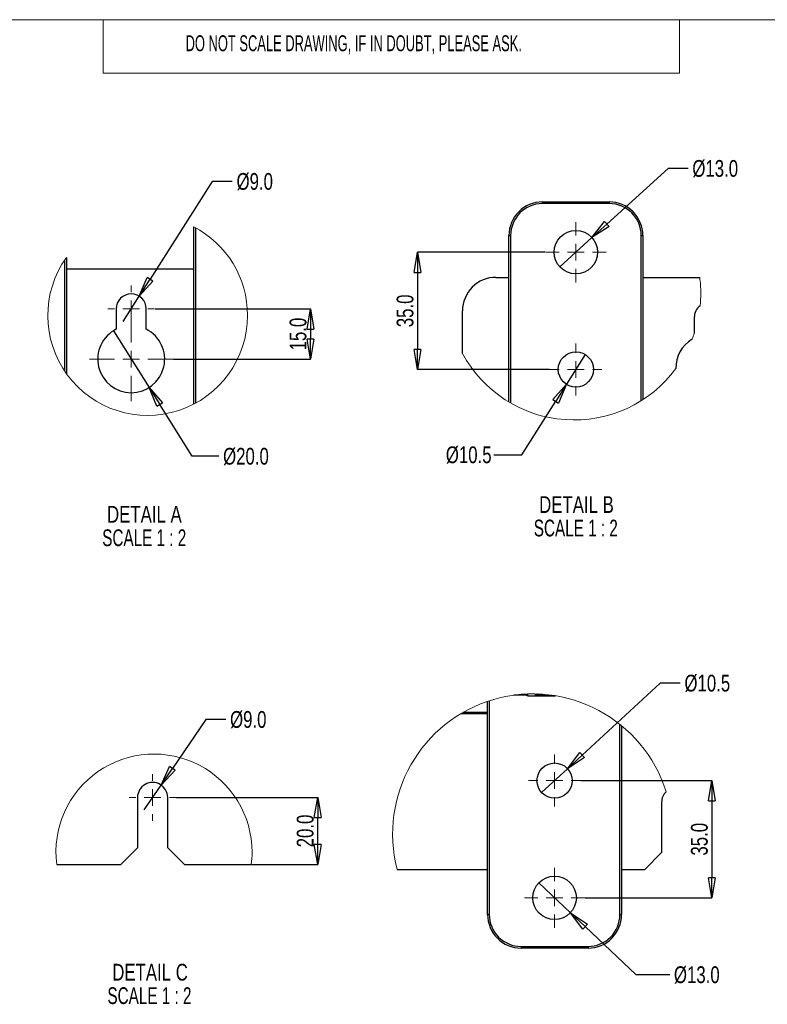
# Paper-space layout 'Sheet1' of a CAD drawing. Header units: millimetres. Extents: x -7 to 413, y -20 to 277.
# Tile 62 of 108: x 147 to 259, y 123 to 270. Entities that reach past the tile are written whole.
import ezdxf

# ---------------------------------------------------------------- set-up
doc = ezdxf.new("R2010")
doc.units = ezdxf.units.MM
doc.header["$PDSIZE"] = -1
doc.styles.add('SLDTEXTSTYLE0', font='TXT', dxfattribs={"width": 0.605})
doc.styles.add('SLDTEXTSTYLE1', font='TXT', dxfattribs={"width": 0.75})
doc.styles.add('SLDTEXTSTYLE2', font='TXT', dxfattribs={"width": 0.681818})
doc.dimstyles.new('SLDDIMSTYLE6', dxfattribs={"dimtxt": 2.5, "dimasz": 3, "dimexe": 0, "dimexo": 0.0625, "dimtad": 0, "dimtih": 1, "dimtoh": 1, "dimdec": 1, "dimlfac": 2, "dimrnd": 1e-09, "dimzin": 4, "dimdsep": 46, "dimtxsty": 'SLDTEXTSTYLE1', "dimblk1": 'NONE', "dimblk2": 'CLOSED', "dimsah": 1, "dimcen": 0, "dimadec": 0, "dimazin": 1, "dimtfac": 1, "dimtmove": 0, "dimatfit": 3, "dimldrblk": 'NONE', "dimfxl": 0, "dimfrac": 2, "dimtolj": 1, "dimtzin": 12, "dimarcsym": 0})
doc.dimstyles.new('SLDDIMSTYLE7', dxfattribs={"dimtxt": 2.5, "dimasz": 3, "dimexe": 0, "dimexo": 0.0625, "dimtad": 1, "dimdec": 1, "dimlfac": 2, "dimrnd": 1e-09, "dimzin": 4, "dimdsep": 46, "dimtxsty": 'SLDTEXTSTYLE1', "dimblk1": 'CLOSED', "dimblk2": 'CLOSED', "dimsah": 1, "dimcen": 0.09, "dimadec": 0, "dimazin": 1, "dimtfac": 1, "dimtmove": 0, "dimatfit": 0, "dimldrblk": 'CLOSED', "dimfxl": 0, "dimfrac": 2, "dimtolj": 1, "dimtzin": 12, "dimarcsym": 0})
doc.dimstyles.new('SLDDIMSTYLE8', dxfattribs={"dimtxt": 2.5, "dimasz": 3, "dimexe": 0, "dimexo": 0.0625, "dimtad": 0, "dimtih": 1, "dimtoh": 1, "dimdec": 1, "dimlfac": 2, "dimrnd": 1e-09, "dimzin": 12, "dimdsep": 46, "dimtxsty": 'SLDTEXTSTYLE1', "dimblk1": 'NONE', "dimblk2": 'CLOSED', "dimsah": 1, "dimcen": 0, "dimadec": 0, "dimazin": 3, "dimtfac": 1, "dimtmove": 0, "dimatfit": 3, "dimldrblk": 'NONE', "dimfxl": 0, "dimfrac": 2, "dimtolj": 1, "dimtzin": 12, "dimarcsym": 0})

# ---------------------------------------------------------------- blocks, each defined once
blk = doc.blocks.new('_Closed')
at = {"color": 0, "linetype": 'ByBlock', "lineweight": -2}
for p, q in [((-1, 0.166667), (0, 0)), ((-1, 0.166667), (-1, -0.166667)), ((0, 0), (-1, -0.166667)), ((0, 0), (-1, 0))]:
    blk.add_line(p, q, dxfattribs=at)
blk = doc.blocks.new('_D_21')
at = {"color": 0, "linetype": 'Continuous', "lineweight": -2}
for p, q in [((161.39, 223.34), (161.39, 223.34)), ((161.39, 223.34), (166.72, 214.88)), ((173.17, 204.62), (168.31, 212.34)), ((177.14, 204.62), (173.17, 204.62))]:
    blk.add_line(p, q, dxfattribs=at)
at = {"layer": 'Defpoints', "color": 0}
for p in [(161.39, 223.34), (166.72, 214.88)]:
    blk.add_point(p, dxfattribs=at)
at = {"color": 0, "lineweight": -2, "xscale": 3, "yscale": 3, "zscale": 3, "rotation": 122.1719283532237}
blk.add_blockref('_Closed', (166.72, 214.88), dxfattribs=at)
at = {"color": 0, "lineweight": 18, "insert": (177.77, 205.87), "char_height": 2.5, "attachment_point": 1, "style": 'SLDTEXTSTYLE1'}
blk.add_mtext('\\A1;%%c20.0', dxfattribs=at)
blk = doc.blocks.new('_None')
blk = doc.blocks.new('_D_22')
at = {"color": 0, "linetype": 'Continuous', "lineweight": -2}
for p, q in [((176.15, 245.64), (166.87, 231.04)), ((179.15, 245.64), (176.15, 245.64)), ((162.85, 224.71), (165.26, 228.51)), ((162.85, 224.71), (162.85, 224.71))]:
    blk.add_line(p, q, dxfattribs=at)
at = {"layer": 'Defpoints', "color": 0}
for p in [(165.26, 228.51), (162.85, 224.71)]:
    blk.add_point(p, dxfattribs=at)
at = {"color": 0, "lineweight": -2, "xscale": 3, "yscale": 3, "zscale": 3, "rotation": 237.5518002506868}
blk.add_blockref('_Closed', (165.26, 228.51), dxfattribs=at)
at = {"color": 0, "lineweight": 18, "insert": (179.78, 246.89), "char_height": 2.5, "attachment_point": 1, "style": 'SLDTEXTSTYLE1'}
blk.add_mtext('\\A1;%%c9.0', dxfattribs=at)
blk = doc.blocks.new('_D_23')
at = {"color": 0, "linetype": 'Continuous', "lineweight": -2}
for p, q in [((167.62, 226.61), (190.83, 226.61)), ((190.83, 223.61), (190.83, 222.11)), ((170.37, 219.11), (190.83, 219.11))]:
    blk.add_line(p, q, dxfattribs=at)
at = {"layer": 'Defpoints', "color": 0}
for p in [(167.55, 226.61), (170.3, 219.11), (190.83, 219.11)]:
    blk.add_point(p, dxfattribs=at)
at = {"color": 0, "lineweight": -2, "xscale": 3, "yscale": 3, "zscale": 3}
for p, rotation in [((190.83, 226.61), 90.00000000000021), ((190.83, 219.11), 270.0000000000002)]:
    blk.add_blockref('_Closed', p, dxfattribs=dict(at, rotation=rotation))
at = {"color": 0, "lineweight": 18, "insert": (187.7, 222.86), "char_height": 2.5, "attachment_point": 2, "rotation": 90, "style": 'SLDTEXTSTYLE1'}
blk.add_mtext('\\A1;15.0', dxfattribs=at)
blk = doc.blocks.new('SW_NOTE_0_2')
at = {"color": 0, "linetype": 'Continuous', "lineweight": 18, "char_height": 2.5, "attachment_point": 2}
for s, insert, style in [('DETAIL A', (6.72, 3.22), 'SLDTEXTSTYLE1'), ('SCALE 1 : 2', (6.7, -0.28), 'SLDTEXTSTYLE2')]:
    blk.add_mtext(s, dxfattribs=dict(at, insert=insert, style=style))
blk = doc.blocks.new('SW_CENTERMARKSYMBOL_26')
at = {"color": 0, "linetype": 'Continuous', "lineweight": 18}
for p, q in [((0, 2.5), (0, 6.25)), ((-2.5, 0), (-6.25, 0)), ((0, 0), (-1.25, 0)), ((0, 0), (0, 1.25)), ((0, 0), (0, -1.25)), ((0, 0), (1.25, 0)), ((2.5, 0), (6.25, 0)), ((0, -2.5), (0, -6.25))]:
    blk.add_line(p, q, dxfattribs=at)
blk = doc.blocks.new('SW_CENTERMARKSYMBOL_27')
at = {"color": 0, "linetype": 'Continuous', "lineweight": 18}
for p, q in [((0, 2.5), (0, 3.5)), ((-2.5, 0), (-3.5, 0)), ((0, 0), (-1.25, 0)), ((0, 0), (0, 1.25)), ((0, 0), (0, -1.25)), ((0, 0), (1.25, 0)), ((2.5, 0), (3.5, 0)), ((0, -2.5), (0, -3.5))]:
    blk.add_line(p, q, dxfattribs=at)
blk = doc.blocks.new('_D_24')
at = {"color": 0, "linetype": 'Continuous', "lineweight": -2}
for p, q in [((244.19, 247.58), (235.06, 239.28)), ((247.19, 247.58), (244.19, 247.58)), ((228.03, 232.89), (232.84, 237.26)), ((228.03, 232.89), (228.03, 232.89))]:
    blk.add_line(p, q, dxfattribs=at)
at = {"layer": 'Defpoints', "color": 0}
for p in [(232.84, 237.26), (228.03, 232.89)]:
    blk.add_point(p, dxfattribs=at)
at = {"color": 0, "lineweight": -2, "xscale": 3, "yscale": 3, "zscale": 3, "rotation": 222.2807367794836}
blk.add_blockref('_Closed', (232.84, 237.26), dxfattribs=at)
at = {"color": 0, "lineweight": 18, "insert": (247.82, 248.83), "char_height": 2.5, "attachment_point": 1, "style": 'SLDTEXTSTYLE1'}
blk.add_mtext('\\A1;%%c13.0', dxfattribs=at)
blk = doc.blocks.new('_D_25')
at = {"color": 0, "linetype": 'Continuous', "lineweight": -2}
for p, q in [((231.84, 219.79), (229.03, 215.36)), ((231.84, 219.79), (231.84, 219.79)), ((222.35, 204.84), (227.42, 212.82)), ((218.21, 204.84), (222.35, 204.84))]:
    blk.add_line(p, q, dxfattribs=at)
at = {"layer": 'Defpoints', "color": 0}
for p in [(231.84, 219.79), (229.03, 215.36)]:
    blk.add_point(p, dxfattribs=at)
at = {"color": 0, "lineweight": -2, "xscale": 3, "yscale": 3, "zscale": 3, "rotation": 57.57746694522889}
blk.add_blockref('_Closed', (229.03, 215.36), dxfattribs=at)
at = {"color": 0, "lineweight": 18, "insert": (211.02, 206.09), "char_height": 2.5, "attachment_point": 1, "style": 'SLDTEXTSTYLE1'}
blk.add_mtext('\\A1;%%c10.5', dxfattribs=at)
blk = doc.blocks.new('_D_26')
at = {"color": 0, "linetype": 'Continuous', "lineweight": -2}
for p, q in [((225.87, 235.07), (206.8, 235.07)), ((206.8, 232.07), (206.8, 220.57)), ((226.5, 217.57), (206.8, 217.57))]:
    blk.add_line(p, q, dxfattribs=at)
at = {"layer": 'Defpoints', "color": 0}
for p in [(225.93, 235.07), (206.8, 217.57), (226.56, 217.57)]:
    blk.add_point(p, dxfattribs=at)
at = {"color": 0, "lineweight": -2, "xscale": 3, "yscale": 3, "zscale": 3}
for p, rotation in [((206.8, 235.07), 90.00000000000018), ((206.8, 217.57), 270.0000000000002)]:
    blk.add_blockref('_Closed', p, dxfattribs=dict(at, rotation=rotation))
at = {"color": 0, "lineweight": 18, "insert": (203.68, 226.32), "char_height": 2.5, "attachment_point": 2, "rotation": 90, "style": 'SLDTEXTSTYLE1'}
blk.add_mtext('\\A1;35.0', dxfattribs=at)
blk = doc.blocks.new('SW_NOTE_0_3')
at = {"color": 0, "linetype": 'Continuous', "lineweight": 18, "char_height": 2.5, "attachment_point": 2}
for s, insert, style in [('DETAIL B', (6.52, 3.22), 'SLDTEXTSTYLE1'), ('SCALE 1 : 2', (6.42, -0.28), 'SLDTEXTSTYLE2')]:
    blk.add_mtext(s, dxfattribs=dict(at, insert=insert, style=style))
blk = doc.blocks.new('SW_CENTERMARKSYMBOL_28')
at = {"color": 0, "linetype": 'Continuous', "lineweight": 18}
for p, q in [((0, 2.5), (0, 3.88)), ((-2.5, 0), (-3.88, 0)), ((0, 0), (-1.25, 0)), ((0, 0), (0, 1.25)), ((0, 0), (0, -1.25)), ((0, 0), (1.25, 0)), ((2.5, 0), (3.88, 0)), ((0, -2.5), (0, -3.88))]:
    blk.add_line(p, q, dxfattribs=at)
blk = doc.blocks.new('SW_CENTERMARKSYMBOL_29')
at = {"color": 0, "linetype": 'Continuous', "lineweight": 18}
for p, q in [((0, 2.5), (0, 4.5)), ((-2.5, 0), (-4.5, 0)), ((0, 0), (-1.25, 0)), ((0, 0), (0, 1.25)), ((0, 0), (0, -1.25)), ((0, 0), (1.25, 0)), ((2.5, 0), (4.5, 0)), ((0, -2.5), (0, -4.5))]:
    blk.add_line(p, q, dxfattribs=at)
blk = doc.blocks.new('_D_27')
at = {"color": 0, "linetype": 'Continuous', "lineweight": -2}
for p, q in [((170.81, 153.69), (191.89, 153.69)), ((191.89, 146.69), (191.89, 150.69)), ((182.04, 143.69), (191.89, 143.69))]:
    blk.add_line(p, q, dxfattribs=at)
at = {"layer": 'Defpoints', "color": 0}
for p in [(170.75, 153.69), (191.89, 153.69), (181.98, 143.69)]:
    blk.add_point(p, dxfattribs=at)
at = {"color": 0, "lineweight": -2, "xscale": 3, "yscale": 3, "zscale": 3}
for p, rotation in [((191.89, 153.69), 90.00000000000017), ((191.89, 143.69), 270.0000000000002)]:
    blk.add_blockref('_Closed', p, dxfattribs=dict(at, rotation=rotation))
at = {"color": 0, "lineweight": 18, "insert": (188.77, 148.69), "char_height": 2.5, "attachment_point": 2, "rotation": 90, "style": 'SLDTEXTSTYLE1'}
blk.add_mtext('\\A1;20.0', dxfattribs=at)
blk = doc.blocks.new('_D_28')
at = {"color": 0, "linetype": 'Continuous', "lineweight": -2}
for p, q in [((175.19, 165.34), (170.2, 158.03)), ((178.19, 165.34), (175.19, 165.34)), ((165.98, 151.83), (168.52, 155.55)), ((165.98, 151.83), (165.98, 151.83))]:
    blk.add_line(p, q, dxfattribs=at)
at = {"layer": 'Defpoints', "color": 0}
for p in [(168.52, 155.55), (165.98, 151.83)]:
    blk.add_point(p, dxfattribs=at)
at = {"color": 0, "lineweight": -2, "xscale": 3, "yscale": 3, "zscale": 3, "rotation": 235.7453741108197}
blk.add_blockref('_Closed', (168.52, 155.55), dxfattribs=at)
at = {"color": 0, "lineweight": 18, "insert": (178.81, 166.59), "char_height": 2.5, "attachment_point": 1, "style": 'SLDTEXTSTYLE1'}
blk.add_mtext('\\A1;%%c9.0', dxfattribs=at)
blk = doc.blocks.new('SW_NOTE_0_4')
at = {"color": 0, "linetype": 'Continuous', "lineweight": 18, "char_height": 2.5, "attachment_point": 2}
for s, insert, style in [('DETAIL C', (6.91, 3.22), 'SLDTEXTSTYLE1'), ('SCALE 1 : 2', (6.82, -0.28), 'SLDTEXTSTYLE2')]:
    blk.add_mtext(s, dxfattribs=dict(at, insert=insert, style=style))
blk = doc.blocks.new('SW_CENTERMARKSYMBOL_30')
at = {"color": 0, "linetype": 'Continuous', "lineweight": 18}
for p, q in [((0, 2.5), (0, 3.5)), ((-2.5, 0), (-3.5, 0)), ((0, 0), (-1.25, 0)), ((0, 0), (0, 1.25)), ((0, 0), (0, -1.25)), ((0, 0), (1.25, 0)), ((2.5, 0), (3.5, 0)), ((0, -2.5), (0, -3.5))]:
    blk.add_line(p, q, dxfattribs=at)
blk = doc.blocks.new('_D_29')
at = {"color": 0, "linetype": 'Continuous', "lineweight": -2}
for p, q in [((224.89, 140.94), (224.89, 140.94)), ((224.89, 140.94), (229.62, 136.48)), ((239.41, 127.24), (231.8, 134.42)), ((244.45, 127.24), (239.41, 127.24))]:
    blk.add_line(p, q, dxfattribs=at)
at = {"layer": 'Defpoints', "color": 0}
for p in [(224.89, 140.94), (229.62, 136.48)]:
    blk.add_point(p, dxfattribs=at)
at = {"color": 0, "lineweight": -2, "xscale": 3, "yscale": 3, "zscale": 3, "rotation": 136.659457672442}
blk.add_blockref('_Closed', (229.62, 136.48), dxfattribs=at)
at = {"color": 0, "lineweight": 18, "insert": (245.07, 128.49), "char_height": 2.5, "attachment_point": 1, "style": 'SLDTEXTSTYLE1'}
blk.add_mtext('\\A1;%%c13.0', dxfattribs=at)
blk = doc.blocks.new('_D_30')
at = {"color": 0, "linetype": 'Continuous', "lineweight": -2}
for p, q in [((243.02, 170.76), (231.39, 160.03)), ((246.02, 170.76), (243.02, 170.76)), ((225.32, 154.43), (229.18, 157.99)), ((225.32, 154.43), (225.32, 154.43))]:
    blk.add_line(p, q, dxfattribs=at)
at = {"layer": 'Defpoints', "color": 0}
for p in [(229.18, 157.99), (225.32, 154.43)]:
    blk.add_point(p, dxfattribs=at)
at = {"color": 0, "lineweight": -2, "xscale": 3, "yscale": 3, "zscale": 3, "rotation": 222.7088284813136}
blk.add_blockref('_Closed', (229.18, 157.99), dxfattribs=at)
at = {"color": 0, "lineweight": 18, "insert": (246.64, 172.01), "char_height": 2.5, "attachment_point": 1, "style": 'SLDTEXTSTYLE1'}
blk.add_mtext('\\A1;%%c10.5', dxfattribs=at)
blk = doc.blocks.new('_D_31')
at = {"color": 0, "linetype": 'Continuous', "lineweight": -2}
for p, q in [((231.19, 156.21), (250.74, 156.21)), ((250.74, 153.21), (250.74, 141.71)), ((231.81, 138.71), (250.74, 138.71))]:
    blk.add_line(p, q, dxfattribs=at)
at = {"layer": 'Defpoints', "color": 0}
for p in [(231.13, 156.21), (231.75, 138.71), (250.74, 138.71)]:
    blk.add_point(p, dxfattribs=at)
at = {"color": 0, "lineweight": -2, "xscale": 3, "yscale": 3, "zscale": 3}
for p, rotation in [((250.74, 156.21), 90.00000000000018), ((250.74, 138.71), 270.0000000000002)]:
    blk.add_blockref('_Closed', p, dxfattribs=dict(at, rotation=rotation))
at = {"color": 0, "lineweight": 18, "insert": (247.61, 147.46), "char_height": 2.5, "attachment_point": 2, "rotation": 90, "style": 'SLDTEXTSTYLE1'}
blk.add_mtext('\\A1;35.0', dxfattribs=at)
blk = doc.blocks.new('SW_CENTERMARKSYMBOL_31')
at = {"color": 0, "linetype": 'Continuous', "lineweight": 18}
for p, q in [((0, 2.5), (0, 3.88)), ((-2.5, 0), (-3.88, 0)), ((0, 0), (-1.25, 0)), ((0, 0), (0, 1.25)), ((0, 0), (0, -1.25)), ((0, 0), (1.25, 0)), ((2.5, 0), (3.88, 0)), ((0, -2.5), (0, -3.88))]:
    blk.add_line(p, q, dxfattribs=at)
blk = doc.blocks.new('SW_CENTERMARKSYMBOL_32')
at = {"color": 0, "linetype": 'Continuous', "lineweight": 18}
for p, q in [((0, 2.5), (0, 4.5)), ((-2.5, 0), (-4.5, 0)), ((0, 0), (-1.25, 0)), ((0, 0), (0, 1.25)), ((0, 0), (0, -1.25)), ((0, 0), (1.25, 0)), ((2.5, 0), (4.5, 0)), ((0, -2.5), (0, -4.5))]:
    blk.add_line(p, q, dxfattribs=at)

psp = doc.layouts.new('Sheet1')

# ---------------------------------------------------------------- linework, layer by layer
at = {"color": 7, "linetype": 'Continuous', "lineweight": 18}
for p, q in [((405.879, 269.778), (-0.121, 269.778)), ((159.879, 269.778), (159.879, 261.778)), ((245.879, 269.778), (245.879, 261.778)), ((245.879, 261.778), (159.879, 261.778))]:
    psp.add_line(p, q, dxfattribs=at)
at = {"color": 7, "linetype": 'Continuous', "lineweight": 25}
for p, q in [((225.435, 242.322), (225.435, 242.572)), ((225.435, 242.572), (235.435, 242.572)), ((235.435, 242.322), (235.435, 242.572)), ((235.435, 242.322), (225.435, 242.322)), ((173.38, 238.855), (173.38, 238.863)), ((173.38, 238.855), (173.396, 238.855)), ((173.38, 212.393), (173.38, 238.855)), ((220.435, 212.724), (220.435, 237.572)), ((220.435, 237.572), (220.685, 237.572)), ((240.185, 237.572), (240.435, 237.572)), ((240.435, 237.572), (240.435, 213.068)), ((154.38, 234.287), (154.38, 216.969)), ((154.38, 232.609), (173.38, 232.609)), ((218.509, 231.322), (220.435, 231.322)), ((240.435, 231.322), (248.928, 231.322)), ((161.804, 226.609), (161.804, 223.574)), ((166.304, 223.574), (166.304, 226.609)), ((213.509, 219.971), (213.509, 226.322)), ((248.109, 225.322), (248.109, 222.979)), ((222.713, 169.113), (222.713, 168.964)), ((223.211, 169.137), (223.211, 169.129)), ((223.211, 169.129), (223.213, 168.964)), ((223.212, 169.137), (223.214, 168.874)), ((224.409, 168.98), (224.408, 169.09)), ((224.438, 169.064), (224.438, 169.146)), ((224.438, 169.064), (224.535, 169.144)), ((224.811, 169.135), (224.743, 169.101)), ((224.743, 169.101), (225.431, 169.101)), ((225.855, 169.067), (225.855, 168.98)), ((226.058, 168.98), (226.057, 169.048)), ((226.058, 168.98), (226.097, 169.044)), ((226.296, 169.023), (226.269, 168.98)), ((217.252, 136.214), (217.252, 168.039)), ((222.713, 168.964), (221.191, 168.964)), ((223.144, 168.964), (222.713, 168.964)), ((223.213, 168.964), (223.144, 168.964)), ((223.214, 168.874), (223.213, 168.964)), ((223.214, 168.874), (227.375, 168.874)), ((225.855, 168.98), (224.409, 168.98)), ((226.269, 168.98), (226.058, 168.98)), ((237.252, 164.398), (237.252, 136.214)), ((164.999, 153.686), (164.999, 146.186)), ((169.499, 146.186), (169.499, 153.686)), ((243.239, 152.964), (243.239, 145.464)), ((162.499, 143.686), (164.999, 146.186)), ((169.499, 146.186), (171.999, 143.686)), ((240.739, 142.964), (243.239, 145.464)), ((152.935, 143.686), (162.499, 143.686)), ((171.999, 143.686), (181.98, 143.686)), ((203.76, 142.964), (217.252, 142.964)), ((237.252, 142.964), (240.739, 142.964)), ((217.502, 136.214), (217.252, 136.214)), ((237.252, 136.214), (237.002, 136.214)), ((222.252, 131.464), (232.252, 131.464)), ((222.252, 131.464), (222.252, 131.214)), ((232.252, 131.214), (222.252, 131.214)), ((232.252, 131.464), (232.252, 131.214))]:
    psp.add_line(p, q, dxfattribs=at)
at = {"color": 8, "linetype": 'Continuous', "lineweight": 25}
for p, q in [((173.63, 238.73), (173.63, 212.526)), ((220.685, 237.572), (220.685, 212.577)), ((240.185, 212.909), (240.185, 237.572)), ((154.13, 217.331), (154.13, 233.925)), ((217.502, 168.122), (217.502, 136.214)), ((213.289, 166.209), (217.252, 166.209)), ((213.632, 166.409), (217.252, 166.409)), ((237.002, 136.214), (237.002, 164.6))]:
    psp.add_line(p, q, dxfattribs=at)
at = {"color": 7, "linetype": 'Continuous', "lineweight": 25, "flags": 128}
psp.add_lwpolyline([(223.211, 169.129), (223.163, 169.133), (223.155, 169.135)], dxfattribs=at)
at = {"color": 7, "linetype": 'Continuous', "lineweight": 25}
for centre, radius in [((230.435, 235.072), 3.25), ((230.435, 217.572), 2.625), ((227.252, 156.214), 2.625), ((227.252, 138.714), 3.25)]:
    psp.add_circle(centre, radius, dxfattribs=at)
for centre, radius, start, end in [((225.435, 237.572), 5, 89.99988, 180.00004), ((235.435, 237.572), 5, 359.99982, 90.00027), ((225.435, 237.572), 4.75, 90.00004, 179.99996), ((235.435, 237.572), 4.75, 0.00019, 89.9999), ((218.509, 226.322), 5, 89.99988, 180.00004), ((164.054, 226.609), 2.25, 0.00001, 179.99999), ((250.273, 225.348), 2.164, 126.54469, 180.66801), ((164.054, 219.109), 5, 116.74368, 63.25632), ((250.255, 217.864), 4.889, 120.32737, 181.90045), ((223.017, 169.158), 0.196, 288.82112, 351.37235), ((167.249, 153.686), 2.25, 359.99998, 180.00002), ((245.307, 153.018), 2.068, 132.39351, 181.48641), ((222.252, 136.214), 5, 179.99994, 269.99998), ((222.252, 136.214), 4.75, 179.99973, 270.00027), ((232.252, 136.214), 4.75, 269.99973, 0.00027), ((232.252, 136.214), 5, 270.00017, 359.99992)]:
    psp.add_arc(centre, radius, start, end, dxfattribs=at)
at = {"color": 7, "linetype": 'Continuous', "lineweight": 18}
for centre, radius, start, end in [((166.516, 225.628), 14.909, 0.00006, 62.58624), ((166.516, 225.628), 14.909, 144.49491, 0.00003), ((230.159, 228.951), 18.917, 359.99998, 7.20124), ((230.159, 228.951), 18.918, 354.34318, 359.99988), ((230.149, 228.954), 18.928, 338.71683, 341.59577), ((230.159, 228.951), 18.917, 208.34059, 323.51187), ((223.982, 148.251), 20.901, 17.52783, 194.65031), ((167.457, 145.532), 14.639, 359.99999, 187.24528), ((167.458, 145.532), 14.639, 352.75456, 0.00007)]:
    psp.add_arc(centre, radius, start, end, dxfattribs=at)
at = {"color": 7, "linetype": 'Continuous', "lineweight": 25}
for points, knots in [([(222.933, 169.125), (222.943, 169.104), (222.963, 169.059), (223.013, 169.003), (223.059, 168.983), (223.081, 168.973)], [0, 0, 0, 0, 0.31821061, 0.67241682, 1, 1, 1, 1]), ([(224.423, 169.147), (224.42, 169.141), (224.413, 169.129), (224.409, 169.109), (224.409, 169.096), (224.408, 169.09)], [0, 0, 0, 0, 0.3096925, 0.703351, 1, 1, 1, 1]), ([(224.409, 168.98), (224.41, 168.993), (224.412, 169.015), (224.424, 169.043), (224.433, 169.057), (224.438, 169.064)], [0, 0, 0, 0, 0.4370707, 0.70765508, 1, 1, 1, 1]), ([(223.081, 168.973), (223.091, 168.97), (223.112, 168.965), (223.133, 168.965), (223.144, 168.964)], [0, 0, 0, 0, 0.491326, 1, 1, 1, 1])]:
    psp.add_open_spline(points, degree=3, knots=knots, dxfattribs=at)

# ---------------------------------------------------------------- block references
at = {"color": 7, "linetype": 'Continuous', "lineweight": 18}
for name, p in [('SW_CENTERMARKSYMBOL_29', (230.435, 235.072)), ('SW_CENTERMARKSYMBOL_27', (164.054, 226.609)), ('SW_CENTERMARKSYMBOL_26', (164.054, 219.109)), ('SW_CENTERMARKSYMBOL_28', (230.435, 217.572)), ('SW_NOTE_0_3', (224.002, 195.437)), ('SW_NOTE_0_2', (159.302, 193.986)), ('SW_CENTERMARKSYMBOL_31', (227.252, 156.214)), ('SW_CENTERMARKSYMBOL_30', (167.249, 153.686)), ('SW_CENTERMARKSYMBOL_32', (227.252, 138.714)), ('SW_NOTE_0_4', (159.958, 125.644))]:
    psp.add_blockref(name, p, dxfattribs=at)

# ---------------------------------------------------------------- texts
at = {"color": 7, "linetype": 'Continuous', "lineweight": 0, "insert": (172.175, 267.452), "char_height": 2.38125, "attachment_point": 1, "style": 'SLDTEXTSTYLE0'}
psp.add_mtext('DO NOT SCALE DRAWING, IF IN DOUBT, PLEASE ASK.', dxfattribs=at)

# ---------------------------------------------------------------- dimensions: what is measured, and where the dimension line sits
at = {"color": 7, "linetype": 'Continuous', "lineweight": 18}
for p1, p2, dimstyle, picture, middle in [((228.03, 232.885), (232.839, 237.258), 'SLDDIMSTYLE6', '_D_24', (251.098, 247.581)), ((162.847, 224.71), (165.261, 228.508), 'SLDDIMSTYLE6', '_D_22', (182.436, 245.642)), ((161.392, 223.341), (166.716, 214.877), 'SLDDIMSTYLE6', '_D_21', (181.204, 204.621)), ((231.842, 219.787), (229.027, 215.356), 'SLDDIMSTYLE8', '_D_25', (214.299, 204.841)), ((225.324, 154.433), (229.181, 157.994), 'SLDDIMSTYLE8', '_D_30', (249.922, 170.764)), ((165.983, 151.826), (168.516, 155.546), 'SLDDIMSTYLE6', '_D_28', (181.468, 165.342)), ((224.889, 140.944), (229.616, 136.483), 'SLDDIMSTYLE6', '_D_29', (248.356, 127.243))]:
    dim = psp.add_diameter_dim_2p(p1=p1, p2=p2, dimstyle=dimstyle, dxfattribs=at)
    dim.commit()
    dim.dimension.update_dxf_attribs({"geometry": picture, "text_midpoint": middle, "dimtype": 163})
for base, p1, p2, picture, middle in [((206.802, 217.572), (225.935, 235.072), (226.56, 217.572), '_D_26', (206.802, 226.322)), ((190.827, 219.109), (167.554, 226.609), (170.304, 219.109), '_D_23', (190.827, 222.859)), ((250.739, 138.714), (231.127, 156.214), (231.752, 138.714), '_D_31', (250.739, 147.464)), ((191.894, 153.686), (181.98, 143.686), (170.749, 153.686), '_D_27', (191.894, 148.686))]:
    dim = psp.add_linear_dim(base=base, p1=p1, p2=p2, angle=90, dimstyle='SLDDIMSTYLE7', dxfattribs=at)
    dim.commit()
    dim.dimension.update_dxf_attribs({"geometry": picture, "text_midpoint": middle, "dimtype": 160})

doc.saveas('drawing.dxf')
